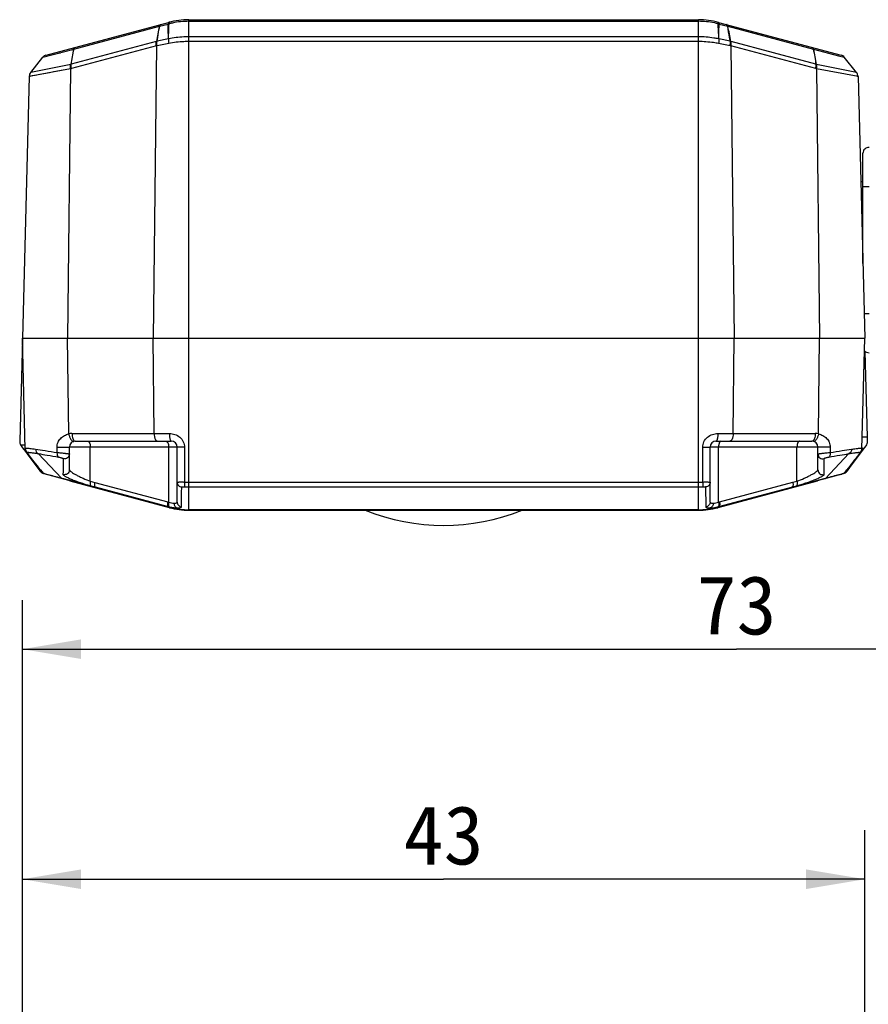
# Model space of a CAD drawing. Header units: millimetres. Extents: x 30 to 265, y 55 to 191.
# Tile 8 of 10: x 124 to 168, y 141 to 191. Entities that reach past the tile are written whole.
import ezdxf
from ezdxf.enums import TextEntityAlignment as Align

# ---------------------------------------------------------------- set-up
doc = ezdxf.new("R2010")
doc.units = ezdxf.units.MM
doc.header["$LTSCALE"] = 16.335
doc.layers.get('0').update_dxf_attribs({"linetype": 'CONTINUOUS'})
doc.layers.add('00_COMPONENTS', color=7, linetype='CONTINUOUS')
doc.layers.add('51__DRAFT_DIMS', color=7, linetype='CONTINUOUS')
doc.styles.get("Standard").update_dxf_attribs({"font": 'simfang.ttf'})
doc.dimstyles.new('DIMSTYLE_1', dxfattribs={"dimtxt": 3, "dimasz": 3, "dimexe": 2.5, "dimexo": 0.5, "dimgap": 0.75, "dimtad": 1, "dimdec": 0, "dimdsep": 46, "dimtxsty": 'Standard', "dimblk": '_FILLED', "dimblk1": '_FILLED', "dimblk2": '_FILLED', "dimcen": 0.09, "dimclrt": 3, "dimazin": 2, "dimtp": 0.3, "dimtm": 0.3, "dimtfac": 1, "dimtdec": 0, "dimtofl": 0, "dimtmove": 0, "dimatfit": 3, "dimldrblk": '_FILLED', "dimfxl": 1, "dimtolj": 1, "dimarcsym": 0})
doc.dimstyles.new('DIMSTYLE_2', dxfattribs={"dimtxt": 3, "dimasz": 3, "dimexe": 2.5, "dimexo": 0.5, "dimgap": 0.75, "dimtad": 1, "dimdsep": 46, "dimtxsty": 'Standard', "dimblk": '_FILLED', "dimblk1": '_FILLED', "dimblk2": '_FILLED', "dimcen": 0.09, "dimclrt": 3, "dimazin": 2, "dimtp": 0.3, "dimtm": 0.3, "dimtfac": 1, "dimtofl": 0, "dimtmove": 0, "dimatfit": 3, "dimldrblk": '_FILLED', "dimfxl": 1, "dimtolj": 1, "dimarcsym": 0})

# ---------------------------------------------------------------- blocks, each defined once
blk = doc.blocks.new('_FILLED')
at = {"color": 0, "linetype": 'ByBlock'}
blk.add_solid([(0, 0), (-1, 0.167), (-1, -0.167)], dxfattribs=at)
blk = doc.blocks.new('*D1')
at = {"layer": '51__DRAFT_DIMS', "color": 4}
for p, q in [((124.427, 134.019), (124.427, 161.561)), ((197.327, 113.589), (197.327, 161.561)), ((124.427, 159.061), (160.877, 159.061)), ((197.327, 159.061), (160.877, 159.061))]:
    blk.add_line(p, q, dxfattribs=at)
at = {"layer": '51__DRAFT_DIMS', "color": 4, "xscale": 3, "yscale": 3, "zscale": 3, "rotation": 180}
blk.add_blockref('_FILLED', (124.427, 159.061), dxfattribs=at)
at = {"layer": '51__DRAFT_DIMS', "color": 4, "xscale": 3, "yscale": 3, "zscale": 3}
blk.add_blockref('_FILLED', (197.327, 159.061), dxfattribs=at)
at = {"layer": '51__DRAFT_DIMS', "color": 3}
blk.add_text('73', height=3, dxfattribs=at).set_placement((160.877, 159.811), align=Align.CENTER)
blk = doc.blocks.new('*D2')
at = {"layer": '51__DRAFT_DIMS', "color": 4}
for p, q in [((124.427, 134.019), (124.427, 149.826)), ((167.427, 134.019), (167.427, 149.826)), ((124.427, 147.326), (145.927, 147.326)), ((167.427, 147.326), (145.927, 147.326))]:
    blk.add_line(p, q, dxfattribs=at)
at = {"layer": '51__DRAFT_DIMS', "color": 4, "xscale": 3, "yscale": 3, "zscale": 3, "rotation": 180}
blk.add_blockref('_FILLED', (124.427, 147.326), dxfattribs=at)
at = {"layer": '51__DRAFT_DIMS', "color": 4, "xscale": 3, "yscale": 3, "zscale": 3}
blk.add_blockref('_FILLED', (167.427, 147.326), dxfattribs=at)
at = {"layer": '51__DRAFT_DIMS', "color": 3}
blk.add_text('43', height=3, dxfattribs=at).set_placement((145.927, 148.076), align=Align.CENTER)

msp = doc.modelspace()

# ---------------------------------------------------------------- linework, layer by layer
at = {"layer": '00_COMPONENTS', "color": 7}
for p, q in [((125.633, 189.358), (131.892, 191.035)), ((132.927, 191.172), (158.927, 191.172)), ((159.962, 191.035), (166.221, 189.358)), ((124.854, 188.486), (125.477, 189.257)), ((167, 188.486), (166.377, 189.257)), ((124.777, 188.275), (124.427, 174.922)), ((167.077, 188.275), (167.427, 174.922)), ((167.327, 178.74), (167.327, 184.358)), ((167.218, 182.922), (167.327, 182.922)), ((124.428, 174.896), (124.291, 169.675)), ((124.575, 169.268), (124.427, 174.922)), ((124.427, 174.922), (167.427, 174.922)), ((167.279, 169.268), (167.427, 174.922)), ((167.558, 169.883), (167.443, 174.248)), ((167.563, 169.675), (167.558, 169.883)), ((124.37, 169.426), (124.439, 169.333)), ((124.439, 169.333), (124.508, 169.241)), ((126.827, 168.208), (126.827, 169.372)), ((127.127, 169.672), (132.027, 169.672)), ((132.327, 166.563), (132.327, 169.372)), ((159.527, 166.563), (159.527, 169.372)), ((159.827, 169.672), (164.727, 169.672)), ((165.027, 168.208), (165.027, 169.372)), ((167.359, 169.26), (167.484, 169.426)), ((124.508, 169.241), (124.516, 169.229)), ((124.516, 169.229), (124.571, 169.156)), ((124.571, 169.156), (124.636, 169.068)), ((124.627, 169.122), (125.427, 168.078)), ((124.636, 169.068), (124.669, 169.024)), ((124.669, 169.024), (125.005, 168.574)), ((167.227, 169.122), (166.427, 168.078)), ((166.658, 168.32), (167.359, 169.26)), ((125.005, 168.574), (125.315, 168.16)), ((166.539, 168.161), (166.658, 168.32)), ((125.524, 168.014), (131.892, 166.308)), ((159.962, 166.308), (166.33, 168.014)), ((126.866, 167.636), (126.871, 167.653)), ((131.937, 166.277), (126.866, 167.636)), ((164.988, 167.636), (159.917, 166.277)), ((164.983, 167.653), (164.988, 167.636)), ((158.927, 166.172), (132.927, 166.172)), ((132.927, 166.147), (158.927, 166.147))]:
    msp.add_line(p, q, dxfattribs=at)
at = {"layer": '00_COMPONENTS', "color": 4}
for p, q in [((131.425, 190.836), (131.868, 190.95)), ((132.927, 166.172), (132.927, 191.172)), ((132.927, 191.088), (158.927, 191.088)), ((158.927, 166.172), (158.927, 191.172)), ((159.986, 190.95), (160.429, 190.836)), ((127.049, 189.663), (131.421, 190.834)), ((160.433, 190.834), (164.805, 189.663)), ((131.255, 190.061), (126.924, 188.9)), ((131.878, 190.191), (131.303, 190.073)), ((131.899, 189.96), (131.303, 189.846)), ((158.927, 190.298), (132.927, 190.298)), ((158.927, 190.054), (132.927, 190.054)), ((160.551, 189.846), (159.955, 189.96)), ((160.552, 190.073), (159.976, 190.191)), ((164.93, 188.9), (160.599, 190.061)), ((125.477, 189.257), (127.045, 189.662)), ((126.269, 189.462), (126.368, 189.487)), ((131.265, 189.837), (126.934, 188.677)), ((126.954, 189.638), (127.045, 189.662)), ((131.265, 189.837), (131.1, 174.922)), ((164.92, 188.677), (160.589, 189.837)), ((160.589, 189.837), (160.754, 174.922)), ((164.809, 189.662), (166.085, 189.332)), ((165.692, 189.434), (165.834, 189.397)), ((126.892, 188.893), (124.854, 188.486)), ((167, 188.486), (164.962, 188.893)), ((166.085, 189.332), (166.377, 189.257)), ((126.889, 188.666), (124.777, 188.275)), ((124.856, 188.486), (124.854, 188.486)), ((125.518, 188.412), (125.329, 188.377)), ((126.116, 188.523), (126.016, 188.504)), ((126.505, 188.595), (126.215, 188.541)), ((126.889, 188.666), (126.737, 174.922)), ((167.077, 188.275), (164.965, 188.666)), ((164.965, 188.666), (165.118, 174.922)), ((124.92, 188.301), (124.88, 188.294)), ((167.327, 182.66), (167.64, 182.66)), ((167.242, 181.974), (167.327, 181.974)), ((167.394, 176.183), (167.64, 176.183)), ((126.791, 170.041), (126.737, 174.922)), ((131.154, 170.061), (131.1, 174.922)), ((160.701, 170.061), (160.754, 174.922)), ((165.064, 170.041), (165.118, 174.922)), ((126.958, 170.061), (131.932, 170.061)), ((159.922, 170.061), (164.896, 170.061)), ((167.558, 169.883), (167.295, 169.876)), ((124.334, 169.484), (124.57, 169.477)), ((126.195, 169.093), (126.196, 169.361)), ((132.327, 169.372), (126.827, 169.372)), ((127.894, 167.63), (127.894, 169.372)), ((131.894, 166.559), (131.894, 169.372)), ((132.706, 169.361), (132.706, 167.588)), ((159.148, 167.588), (159.148, 169.361)), ((165.027, 169.372), (159.527, 169.372)), ((159.96, 166.559), (159.96, 169.372)), ((163.96, 167.631), (163.96, 169.372)), ((165.659, 169.361), (165.659, 169.093)), ((167.359, 169.26), (167.28, 169.319)), ((124.661, 169.091), (124.725, 169.009)), ((124.669, 169.024), (124.689, 169.039)), ((125.231, 169.037), (126.444, 167.769)), ((166.611, 169.035), (165.41, 167.769)), ((167.179, 169.073), (167.117, 168.994)), ((167.194, 169.091), (167.179, 169.073)), ((125.005, 168.574), (125.032, 168.594)), ((166.658, 168.32), (166.628, 168.341)), ((125.348, 168.213), (125.488, 168.034)), ((125.364, 168.106), (125.374, 168.144)), ((126.397, 167.782), (126.309, 167.805)), ((126.444, 167.769), (126.397, 167.782)), ((126.542, 167.743), (126.444, 167.769)), ((165.41, 167.769), (165.323, 167.746)), ((165.507, 167.795), (165.41, 167.769)), ((166.496, 168.201), (166.366, 168.034)), ((128.001, 167.352), (126.542, 167.743)), ((127.894, 167.63), (128.12, 167.57)), ((127.922, 167.395), (128.05, 167.361)), ((127.952, 167.345), (127.957, 167.362)), ((131.883, 166.312), (128.001, 167.352)), ((128.05, 167.361), (128.144, 167.336)), ((128.12, 167.57), (131.847, 166.571)), ((128.144, 167.336), (128.171, 167.306)), ((128.144, 167.336), (131.876, 166.335)), ((132.927, 167.584), (158.927, 167.584)), ((132.927, 167.343), (158.927, 167.343)), ((163.897, 167.364), (159.972, 166.312)), ((159.978, 166.335), (163.746, 167.346)), ((160.007, 166.571), (163.749, 167.574)), ((163.726, 167.34), (163.698, 167.311)), ((163.746, 167.346), (163.812, 167.363)), ((163.749, 167.574), (163.96, 167.631)), ((163.812, 167.363), (163.932, 167.395)), ((165.323, 167.746), (163.897, 167.364)), ((163.897, 167.362), (163.902, 167.345)), ((131.876, 166.335), (131.891, 166.31)), ((132.317, 166.265), (132.332, 166.218)), ((159.536, 166.265), (159.521, 166.218)), ((159.978, 166.335), (159.964, 166.31)), ((132.34, 166.217), (132.332, 166.218)), ((132.61, 166.184), (132.61, 166.16)), ((158.927, 166.173), (132.927, 166.173)), ((133.413, 166.172), (133.413, 166.147)), ((158.441, 166.172), (158.441, 166.147)), ((159.244, 166.184), (159.244, 166.16))]:
    msp.add_line(p, q, dxfattribs=at)
for points in [[(125.816, 188.467), (125.716, 188.449), (125.617, 188.43)], [(124.823, 188.284), (124.804, 188.28), (124.791, 188.278), (124.783, 188.276), (124.778, 188.275), (124.777, 188.275)], [(125.159, 188.346), (125.087, 188.332), (124.92, 188.301)], [(167.077, 188.275), (167.07, 188.277), (167.05, 188.28), (167.018, 188.286)]]:
    msp.add_lwpolyline(points, dxfattribs=at)
for centre, radius, start, end in [((132.559, 188.316), 2.723, 103.6827, 104.6926), ((132.35, 190.98), 0.436, 180.2867, 182.385), ((132.924, 186.986), 4.102, 101.8277, 104.2351), ((132.926, 186.97), 4.118, 89.992, 101.823), ((158.927, 186.966), 4.122, 78.3449, 90.0018), ((158.931, 186.986), 4.102, 75.7645, 78.3346), ((159.504, 190.98), 0.436, 357.6166, 359.7152), ((159.295, 188.316), 2.723, 75.3075, 76.317), ((225.408, 171.562), 95.942, 168.41209, 168.88142), ((66.426, 171.558), 95.963, 11.11861, 11.58784), ((130.411, 193.211), 3.261, 285.0001, 285.2106), ((131.46, 189.34), 0.749, 102.1076, 104.9568), ((160.394, 189.34), 0.749, 75.0432, 77.8923), ((161.443, 193.211), 3.261, 254.7893, 254.9999), ((233.329, 168.038), 108.461, 168.50005, 168.91425), ((47.111, 202.339), 80.937, 350.4427, 350.98962), ((130.349, 193.586), 3.859, 283.722, 283.9161), ((131.396, 189.363), 0.491, 100.8282, 103.9125), ((160.458, 189.363), 0.491, 76.0875, 79.1717), ((161.505, 193.586), 3.859, 256.0839, 256.278), ((244.74, 202.338), 80.934, 189.01036, 189.55731), ((58.532, 168.04), 108.454, 11.08576, 11.49999), ((126.803, 189.358), 0.473, 280.7602, 284.8241), ((165.051, 189.358), 0.473, 255.1759, 259.2399), ((126.739, 189.407), 0.756, 281.4524, 285.01), ((165.115, 189.407), 0.756, 254.99, 258.5476), ((126.958, 169.358), 0.703, 90.0252, 103.8166), ((164.896, 169.358), 0.703, 76.1834, 89.9748), ((124.823, 169.297), 0.249, 181.5175, 234.4277), ((124.825, 169.28), 0.25, 181.529, 192.0538), ((167.031, 169.297), 0.249, 305.5886, 358.4825), ((167.029, 169.28), 0.25, 347.956, 358.4711), ((124.824, 169.28), 0.249, 192.0552, 229.008), ((-202.821, -88.071), 416.385, 37.98804, 38.12715), ((540.059, -123.621), 474.035, 141.88184, 142.0036), ((167.03, 169.279), 0.249, 311.0198, 347.955), ((125.622, 168.309), 0.306, 241.8057, 244.0061), ((125.623, 168.371), 0.363, 248.1067, 248.7763), ((163.891, 176.199), 8.535, 285.4994, 286.0333), ((166.231, 168.37), 0.362, 291.2672, 291.8868), ((132.929, 173.905), 6.321, 267.975, 269.9825), ((132.929, 173.186), 5.843, 267.8328, 269.9825), ((158.925, 173.908), 6.324, 270.0167, 272.0233), ((158.925, 173.189), 5.846, 270.0167, 272.1655), ((132.662, 169.643), 3.178, 255.1509, 256.0225), ((132.774, 169.696), 3.478, 255.0328, 255.8882), ((132.958, 170.325), 4.155, 255.0011, 255.1154), ((132.919, 170.154), 3.979, 255.0277, 255.1671), ((132.93, 170.195), 4.022, 255.1662, 257.2947), ((132.458, 168.435), 2.178, 255.8774, 258.8074), ((132.934, 170.216), 4.043, 257.3047, 259.72), ((159.507, 167.537), 1.273, 271.3215, 273.2101), ((159.496, 167.726), 1.462, 273.1945, 275.6486), ((158.925, 170.194), 4.021, 280.2315, 282.7802), ((159.408, 168.385), 2.127, 280.9655, 284.1581), ((158.926, 170.189), 4.016, 282.7834, 283.9716), ((158.924, 170.198), 4.024, 283.9692, 284.9704), ((159.079, 169.698), 3.481, 284.112, 284.9674), ((159.192, 169.645), 3.18, 283.9778, 284.8495), ((158.897, 170.324), 4.154, 284.8847, 284.9989), ((132.929, 170.193), 4.02, 259.7192, 260.72), ((132.926, 170.172), 3.998, 260.7203, 261.4551), ((132.93, 170.199), 4.026, 261.5734, 263.4054), ((132.928, 170.187), 4.013, 263.4103, 269.9852), ((158.926, 170.183), 4.01, 270.0121, 276.6006), ((158.924, 170.197), 4.024, 276.6027, 277.5333), ((158.923, 170.207), 4.034, 277.5336, 278.5168), ((158.926, 170.184), 4.01, 278.5218, 280.24)]:
    msp.add_arc(centre, radius, start, end, dxfattribs=at)
at = {"layer": '00_COMPONENTS', "color": 7}
for centre, radius, start, end in [((132.927, 187.172), 4, 90, 105), ((158.927, 187.172), 4, 75, 90), ((125.71, 189.068), 0.3, 105, 141.0804), ((166.144, 189.068), 0.3, 38.9196, 75), ((125.127, 188.266), 0.35, 141.0804, 178.5), ((166.727, 188.266), 0.35, 1.5, 38.9196), ((167.627, 184.358), 0.3, 87.5, 180), ((167.627, 174.485), 0.3, 223.5897, 272.5), ((124.691, 169.665), 0.4, 206.8953, 216.6522), ((124.825, 169.274), 0.25, 181.5, 217.4998), ((127.127, 169.372), 0.3, 90, 180), ((132.027, 169.372), 0.3, 0, 90), ((159.827, 169.372), 0.3, 90, 180), ((164.727, 169.372), 0.3, 0, 90), ((167.029, 169.274), 0.25, 322.5, 358.5), ((167.164, 169.665), 0.399, 323.2819, 1.4702), ((125.635, 168.399), 0.399, 216.839, 218.582), ((125.635, 168.4), 0.4, 218.5877, 227.2453), ((125.57, 168.188), 0.18, 217.5, 255), ((166.284, 168.188), 0.18, 285, 322.5), ((166.218, 168.401), 0.401, 292.3865, 293.5451), ((166.219, 168.399), 0.399, 293.5454, 323.2245), ((132.927, 170.172), 4, 255, 270), ((132.927, 169.972), 3.825, 255, 270), ((158.927, 170.172), 4, 270, 285), ((158.927, 169.972), 3.825, 270, 285), ((145.928, 176.178), 10.8, 248.2615, 291.7385)]:
    msp.add_arc(centre, radius, start, end, dxfattribs=at)
for centre, major_axis, start_param, end_param in [((124.691, 169.664), (0.4, -0.01), -3.141593, -2.64616), ((125.635, 168.4), (0.103, 0.386), 2.657298, 3.033297)]:
    msp.add_ellipse(centre, major_axis=major_axis, ratio=0.999996, start_param=start_param, end_param=end_param, dxfattribs=at)
at = {"layer": '00_COMPONENTS', "color": 4}
for points, knots in [([(131.421, 190.834), (131.424, 190.846), (131.431, 190.871), (131.447, 190.906), (131.469, 190.922), (131.48, 190.925)], [0, 0, 0, 0, 0.322382, 0.703495, 1, 1, 1, 1]), ([(131.869, 190.981), (131.868, 190.978), (131.868, 190.968), (131.868, 190.958), (131.868, 190.95)], [0, 0, 0, 0, 0.232719, 1, 1, 1, 1]), ([(131.878, 190.191), (131.878, 190.254), (131.876, 190.507), (131.872, 190.761), (131.868, 190.95)], [0, 0, 0, 0, 0.250479, 1, 1, 1, 1]), ([(131.892, 191.035), (131.884, 191.033), (131.875, 191.02), (131.871, 191.001), (131.869, 190.988), (131.869, 190.981)], [0, 0, 0, 0, 0.369543, 0.647779, 1, 1, 1, 1]), ([(131.882, 190.192), (131.885, 190.256), (131.894, 190.513), (131.905, 190.769), (131.915, 190.962)], [0, 0, 0, 0, 0.249669, 1, 1, 1, 1]), ([(131.933, 191.046), (131.925, 191.044), (131.918, 191.026), (131.915, 191.004), (131.914, 190.987), (131.914, 190.978)], [0, 0, 0, 0, 0.332633, 0.62271, 1, 1, 1, 1]), ([(159.921, 191.046), (159.929, 191.044), (159.936, 191.026), (159.939, 191.004), (159.94, 190.987), (159.94, 190.978)], [0, 0, 0, 0, 0.332649, 0.622721, 1, 1, 1, 1]), ([(159.972, 190.192), (159.969, 190.256), (159.96, 190.513), (159.949, 190.769), (159.939, 190.962)], [0, 0, 0, 0, 0.249669, 1, 1, 1, 1]), ([(159.962, 191.035), (159.97, 191.033), (159.978, 191.02), (159.983, 191.001), (159.985, 190.988), (159.985, 190.981)], [0, 0, 0, 0, 0.365539, 0.645133, 1, 1, 1, 1]), ([(159.976, 190.191), (159.976, 190.254), (159.978, 190.507), (159.982, 190.761), (159.986, 190.95)], [0, 0, 0, 0, 0.25048, 1, 1, 1, 1]), ([(159.985, 190.981), (159.985, 190.978), (159.986, 190.968), (159.986, 190.958), (159.986, 190.95)], [0, 0, 0, 0, 0.232708, 1, 1, 1, 1]), ([(160.433, 190.834), (160.43, 190.846), (160.423, 190.871), (160.407, 190.906), (160.385, 190.922), (160.374, 190.925)], [0, 0, 0, 0, 0.322315, 0.703359, 1, 1, 1, 1]), ([(131.303, 190.073), (131.313, 190.136), (131.355, 190.39), (131.396, 190.645), (131.425, 190.836)], [0, 0, 0, 0, 0.250494, 1, 1, 1, 1]), ([(160.552, 190.073), (160.541, 190.136), (160.499, 190.39), (160.458, 190.645), (160.429, 190.836)], [0, 0, 0, 0, 0.250494, 1, 1, 1, 1]), ([(131.265, 189.837), (131.256, 189.877), (131.246, 189.951), (131.249, 190.027), (131.255, 190.061)], [0, 0, 0, 0, 0.539634, 1, 1, 1, 1]), ([(131.277, 189.84), (131.269, 189.88), (131.258, 189.954), (131.26, 190.03), (131.266, 190.064)], [0, 0, 0, 0, 0.539947, 1, 1, 1, 1]), ([(131.303, 189.846), (131.297, 189.886), (131.29, 189.962), (131.295, 190.038), (131.303, 190.073)], [0, 0, 0, 0, 0.537978, 1, 1, 1, 1]), ([(131.882, 190.192), (131.878, 190.156), (131.88, 190.078), (131.892, 190.001), (131.899, 189.96)], [0, 0, 0, 0, 0.458541, 1, 1, 1, 1]), ([(132.927, 190.298), (132.839, 190.298), (132.488, 190.289), (132.139, 190.245), (131.882, 190.192)], [0, 0, 0, 0, 0.252696, 1, 1, 1, 1]), ([(132.927, 190.054), (132.84, 190.054), (132.496, 190.046), (132.152, 190.007), (131.899, 189.96)], [0, 0, 0, 0, 0.252747, 1, 1, 1, 1]), ([(159.972, 190.192), (159.887, 190.209), (159.542, 190.271), (159.191, 190.298), (158.927, 190.298)], [0, 0, 0, 0, 0.246649, 1, 1, 1, 1]), ([(159.955, 189.96), (159.871, 189.975), (159.531, 190.031), (159.186, 190.054), (158.927, 190.054)], [0, 0, 0, 0, 0.246509, 1, 1, 1, 1]), ([(159.976, 190.191), (159.976, 190.174), (159.975, 190.139), (159.971, 190.062), (159.963, 190.001), (159.955, 189.96)], [0, 0, 0, 0, 0.21308, 0.456697, 1, 1, 1, 1]), ([(160.551, 189.846), (160.557, 189.886), (160.564, 189.962), (160.559, 190.038), (160.552, 190.073)], [0, 0, 0, 0, 0.537979, 1, 1, 1, 1]), ([(160.577, 189.84), (160.585, 189.88), (160.596, 189.954), (160.594, 190.03), (160.588, 190.064)], [0, 0, 0, 0, 0.539947, 1, 1, 1, 1]), ([(160.589, 189.837), (160.598, 189.877), (160.608, 189.951), (160.605, 190.027), (160.599, 190.061)], [0, 0, 0, 0, 0.539634, 1, 1, 1, 1]), ([(127.049, 189.663), (127.052, 189.684), (127.06, 189.72), (127.089, 189.748), (127.104, 189.752)], [0, 0, 0, 0, 0.582733, 1, 1, 1, 1]), ([(164.805, 189.663), (164.803, 189.684), (164.794, 189.721), (164.765, 189.748), (164.75, 189.752)], [0, 0, 0, 0, 0.581177, 1, 1, 1, 1]), ([(126.889, 188.666), (126.883, 188.706), (126.877, 188.782), (126.883, 188.859), (126.892, 188.893)], [0, 0, 0, 0, 0.537065, 1, 1, 1, 1]), ([(126.934, 188.677), (126.926, 188.716), (126.916, 188.791), (126.918, 188.867), (126.924, 188.9)], [0, 0, 0, 0, 0.539634, 1, 1, 1, 1]), ([(164.92, 188.677), (164.928, 188.716), (164.938, 188.791), (164.936, 188.867), (164.93, 188.9)], [0, 0, 0, 0, 0.539634, 1, 1, 1, 1]), ([(164.965, 188.666), (164.971, 188.706), (164.977, 188.782), (164.971, 188.859), (164.962, 188.893)], [0, 0, 0, 0, 0.537148, 1, 1, 1, 1]), ([(126.196, 169.361), (126.196, 169.447), (126.231, 169.615), (126.371, 169.822), (126.564, 169.968), (126.714, 170.024), (126.791, 170.041)], [0, 0, 0, 0, 0.264148, 0.514955, 0.757463, 1, 1, 1, 1]), ([(126.791, 170.041), (126.802, 169.988), (126.825, 169.911), (126.868, 169.818), (126.903, 169.759), (126.94, 169.713), (126.979, 169.679), (127.017, 169.661), (127.044, 169.66), (127.055, 169.663)], [0, 0, 0, 0, 0.3289, 0.482549, 0.621959, 0.743502, 0.845446, 0.928889, 1, 1, 1, 1]), ([(126.958, 170.061), (126.959, 170.015), (126.966, 169.928), (126.991, 169.825), (127.021, 169.757), (127.051, 169.709), (127.083, 169.682), (127.105, 169.675)], [0, 0, 0, 0, 0.320762, 0.607267, 0.729637, 0.835661, 1, 1, 1, 1]), ([(131.154, 170.061), (131.154, 170.011), (131.16, 169.938), (131.182, 169.845), (131.213, 169.755), (131.268, 169.672), (131.323, 169.672)], [0, 0, 0, 0, 0.337551, 0.492691, 0.632892, 1, 1, 1, 1]), ([(131.932, 170.061), (132.027, 170.061), (132.219, 170.029), (132.475, 169.885), (132.629, 169.69), (132.695, 169.507), (132.706, 169.41), (132.706, 169.361)], [0, 0, 0, 0, 0.246718, 0.496568, 0.747527, 0.873817, 1, 1, 1, 1]), ([(131.932, 170.061), (131.933, 170.011), (131.936, 169.938), (131.948, 169.846), (131.959, 169.788), (131.973, 169.739), (131.99, 169.7), (132.012, 169.672), (132.027, 169.672)], [0, 0, 0, 0, 0.362508, 0.526691, 0.671718, 0.793166, 0.888154, 1, 1, 1, 1]), ([(159.148, 169.361), (159.148, 169.41), (159.159, 169.507), (159.225, 169.69), (159.379, 169.885), (159.635, 170.029), (159.827, 170.061), (159.922, 170.061)], [0, 0, 0, 0, 0.126161, 0.252407, 0.50335, 0.753246, 1, 1, 1, 1]), ([(159.922, 170.061), (159.922, 170.011), (159.918, 169.938), (159.906, 169.846), (159.895, 169.788), (159.881, 169.739), (159.864, 169.7), (159.842, 169.672), (159.827, 169.672)], [0, 0, 0, 0, 0.362508, 0.526691, 0.671718, 0.793167, 0.888155, 1, 1, 1, 1]), ([(160.701, 170.061), (160.7, 170.011), (160.694, 169.938), (160.672, 169.845), (160.642, 169.755), (160.586, 169.672), (160.532, 169.672)], [0, 0, 0, 0, 0.337551, 0.492691, 0.632892, 1, 1, 1, 1]), ([(164.896, 170.061), (164.896, 170.015), (164.888, 169.928), (164.863, 169.825), (164.833, 169.757), (164.803, 169.709), (164.771, 169.682), (164.749, 169.675)], [0, 0, 0, 0, 0.320762, 0.607267, 0.729637, 0.835661, 1, 1, 1, 1]), ([(165.064, 170.041), (165.052, 169.988), (165.029, 169.911), (164.986, 169.818), (164.951, 169.759), (164.914, 169.713), (164.875, 169.679), (164.837, 169.661), (164.81, 169.66), (164.799, 169.663)], [0, 0, 0, 0, 0.328899, 0.482549, 0.62196, 0.743503, 0.845448, 0.928891, 1, 1, 1, 1]), ([(165.064, 170.041), (165.14, 170.024), (165.29, 169.968), (165.483, 169.822), (165.623, 169.615), (165.658, 169.447), (165.659, 169.361)], [0, 0, 0, 0, 0.242576, 0.485118, 0.73587, 1, 1, 1, 1]), ([(124.574, 169.29), (124.574, 169.292), (124.575, 169.296), (124.581, 169.307), (124.605, 169.313), (124.626, 169.314), (124.639, 169.314)], [0, 0, 0, 0, 0.080046, 0.156947, 0.468561, 1, 1, 1, 1]), ([(124.639, 169.314), (124.664, 169.315), (124.723, 169.311), (124.825, 169.301), (124.953, 169.285), (125.047, 169.272), (125.099, 169.264)], [0, 0, 0, 0, 0.161345, 0.383006, 0.663344, 1, 1, 1, 1]), ([(125.099, 169.264), (125.098, 169.217), (125.115, 169.144), (125.173, 169.071), (125.211, 169.046), (125.231, 169.037)], [0, 0, 0, 0, 0.517569, 0.763824, 1, 1, 1, 1]), ([(125.099, 169.264), (125.26, 169.241), (125.626, 169.185), (125.991, 169.126), (126.195, 169.093)], [0, 0, 0, 0, 0.442175, 1, 1, 1, 1]), ([(126.196, 169.361), (126.228, 169.36), (126.296, 169.359), (126.4, 169.359), (126.506, 169.359), (126.592, 169.36), (126.656, 169.361), (126.698, 169.362), (126.735, 169.363), (126.767, 169.365), (126.792, 169.366), (126.808, 169.368), (126.818, 169.369), (126.823, 169.37), (126.825, 169.37), (126.827, 169.371), (126.827, 169.372)], [0, 0, 0, 0, 0.152888, 0.321805, 0.49383, 0.656453, 0.73036, 0.797495, 0.856584, 0.906512, 0.946419, 0.975503, 0.985831, 0.993316, 0.997968, 1, 1, 1, 1]), ([(127.767, 169.672), (127.782, 169.672), (127.805, 169.661), (127.829, 169.635), (127.839, 169.619), (127.844, 169.61)], [0, 0, 0, 0, 0.425603, 0.690844, 1, 1, 1, 1]), ([(127.844, 169.61), (127.862, 169.577), (127.887, 169.498), (127.894, 169.416), (127.894, 169.372)], [0, 0, 0, 0, 0.455224, 1, 1, 1, 1]), ([(131.767, 169.672), (131.809, 169.672), (131.851, 169.606), (131.874, 169.537), (131.89, 169.466), (131.894, 169.41), (131.894, 169.372)], [0, 0, 0, 0, 0.367026, 0.50764, 0.663166, 1, 1, 1, 1]), ([(132.706, 169.361), (132.681, 169.361), (132.632, 169.361), (132.561, 169.362), (132.497, 169.363), (132.44, 169.364), (132.399, 169.365), (132.372, 169.367), (132.357, 169.368), (132.344, 169.368), (132.335, 169.369), (132.331, 169.37), (132.327, 169.371), (132.327, 169.372)], [0, 0, 0, 0, 0.197191, 0.386067, 0.558777, 0.709321, 0.832427, 0.88235, 0.923859, 0.956519, 0.980124, 0.994562, 1, 1, 1, 1]), ([(159.148, 169.361), (159.173, 169.361), (159.222, 169.361), (159.293, 169.362), (159.357, 169.363), (159.414, 169.364), (159.455, 169.365), (159.482, 169.367), (159.498, 169.368), (159.51, 169.368), (159.519, 169.369), (159.524, 169.37), (159.527, 169.371), (159.527, 169.372)], [0, 0, 0, 0, 0.197192, 0.386068, 0.558778, 0.709322, 0.832428, 0.882351, 0.92386, 0.956519, 0.980125, 0.994562, 1, 1, 1, 1]), ([(160.087, 169.672), (160.045, 169.672), (160.003, 169.606), (159.98, 169.537), (159.964, 169.466), (159.96, 169.41), (159.96, 169.372)], [0, 0, 0, 0, 0.367026, 0.50764, 0.663166, 1, 1, 1, 1]), ([(164.01, 169.61), (163.992, 169.577), (163.967, 169.498), (163.96, 169.416), (163.96, 169.372)], [0, 0, 0, 0, 0.455224, 1, 1, 1, 1]), ([(164.087, 169.672), (164.072, 169.672), (164.049, 169.661), (164.025, 169.635), (164.015, 169.619), (164.01, 169.61)], [0, 0, 0, 0, 0.425603, 0.690844, 1, 1, 1, 1]), ([(165.659, 169.361), (165.626, 169.36), (165.559, 169.359), (165.454, 169.359), (165.348, 169.359), (165.262, 169.36), (165.198, 169.361), (165.156, 169.362), (165.119, 169.363), (165.088, 169.365), (165.063, 169.366), (165.046, 169.368), (165.036, 169.369), (165.031, 169.37), (165.029, 169.37), (165.027, 169.371), (165.027, 169.372)], [0, 0, 0, 0, 0.152888, 0.321806, 0.493831, 0.656454, 0.730361, 0.797496, 0.856585, 0.906513, 0.946421, 0.975505, 0.985832, 0.993317, 0.997969, 1, 1, 1, 1]), ([(166.743, 169.262), (166.784, 169.268), (166.861, 169.279), (166.97, 169.293), (167.062, 169.304), (167.138, 169.312), (167.191, 169.315), (167.225, 169.314), (167.245, 169.313), (167.26, 169.31), (167.271, 169.306), (167.278, 169.299), (167.28, 169.293), (167.28, 169.29)], [0, 0, 0, 0, 0.226767, 0.42531, 0.594571, 0.733741, 0.842197, 0.884847, 0.919856, 0.947484, 0.968437, 0.984574, 1, 1, 1, 1]), ([(124.627, 169.122), (124.629, 169.119), (124.639, 169.107), (124.651, 169.097), (124.661, 169.091)], [0, 0, 0, 0, 0.283195, 1, 1, 1, 1]), ([(124.661, 169.091), (124.664, 169.09), (124.671, 169.089), (124.676, 169.093), (124.679, 169.094)], [0, 0, 0, 0, 0.56884, 1, 1, 1, 1]), ([(124.679, 169.094), (124.684, 169.099), (124.703, 169.102), (124.736, 169.103), (124.785, 169.1), (124.847, 169.093), (124.923, 169.083), (125.053, 169.065), (125.157, 169.049), (125.231, 169.037)], [0, 0, 0, 0, 0.036597, 0.09755, 0.184113, 0.296413, 0.434373, 0.597892, 1, 1, 1, 1]), ([(125.231, 169.037), (125.386, 169.012), (125.734, 168.954), (126.082, 168.894), (126.275, 168.861)], [0, 0, 0, 0, 0.444481, 1, 1, 1, 1]), ([(126.195, 169.093), (126.192, 169.068), (126.192, 169.018), (126.207, 168.934), (126.243, 168.877), (126.275, 168.861)], [0, 0, 0, 0, 0.302443, 0.57777, 1, 1, 1, 1]), ([(126.195, 169.093), (126.227, 169.091), (126.296, 169.085), (126.4, 169.075), (126.506, 169.064), (126.592, 169.055), (126.656, 169.047), (126.698, 169.042), (126.735, 169.037), (126.767, 169.032), (126.792, 169.028), (126.808, 169.025), (126.818, 169.023), (126.823, 169.021), (126.825, 169.02), (126.827, 169.019), (126.827, 169.019)], [0, 0, 0, 0, 0.153146, 0.321943, 0.493718, 0.655841, 0.729547, 0.796525, 0.855551, 0.905542, 0.945575, 0.974908, 0.985389, 0.993026, 0.997825, 1, 1, 1, 1]), ([(126.275, 168.861), (126.301, 168.856), (126.341, 168.847), (126.393, 168.833), (126.431, 168.821), (126.463, 168.809), (126.489, 168.798), (126.505, 168.79), (126.512, 168.784), (126.514, 168.781), (126.514, 168.779)], [0, 0, 0, 0, 0.313044, 0.479445, 0.637201, 0.776142, 0.887147, 0.962615, 0.985698, 1, 1, 1, 1]), ([(126.514, 168.779), (126.512, 168.708), (126.506, 168.439), (126.501, 168.17), (126.5, 167.972)], [0, 0, 0, 0, 0.263402, 1, 1, 1, 1]), ([(126.827, 169.019), (126.827, 168.981), (126.809, 168.905), (126.735, 168.816), (126.629, 168.768), (126.55, 168.77), (126.514, 168.779)], [0, 0, 0, 0, 0.248689, 0.498263, 0.748914, 1, 1, 1, 1]), ([(165.027, 169.019), (165.027, 169.019), (165.029, 169.02), (165.031, 169.021), (165.036, 169.023), (165.046, 169.025), (165.063, 169.028), (165.088, 169.032), (165.119, 169.037), (165.156, 169.042), (165.199, 169.047), (165.262, 169.055), (165.349, 169.064), (165.455, 169.075), (165.559, 169.085), (165.627, 169.091), (165.659, 169.093)], [0, 0, 0, 0, 0.002172, 0.007004, 0.014685, 0.025219, 0.054701, 0.094899, 0.145074, 0.204268, 0.271386, 0.345191, 0.507355, 0.678927, 0.847317, 1, 1, 1, 1]), ([(165.027, 169.019), (165.027, 168.981), (165.045, 168.905), (165.119, 168.816), (165.225, 168.768), (165.304, 168.77), (165.34, 168.779)], [0, 0, 0, 0, 0.248691, 0.498265, 0.748916, 1, 1, 1, 1]), ([(165.34, 168.779), (165.34, 168.781), (165.342, 168.784), (165.349, 168.79), (165.365, 168.798), (165.391, 168.809), (165.423, 168.821), (165.461, 168.833), (165.513, 168.847), (165.553, 168.856), (165.579, 168.861)], [0, 0, 0, 0, 0.014344, 0.037526, 0.113302, 0.224631, 0.36379, 0.521585, 0.687799, 1, 1, 1, 1]), ([(165.354, 167.972), (165.354, 168.037), (165.351, 168.306), (165.345, 168.575), (165.34, 168.779)], [0, 0, 0, 0, 0.239714, 1, 1, 1, 1]), ([(165.659, 169.093), (165.662, 169.068), (165.662, 169.018), (165.647, 168.934), (165.611, 168.877), (165.579, 168.861)], [0, 0, 0, 0, 0.302449, 0.57778, 1, 1, 1, 1]), ([(165.579, 168.861), (165.77, 168.894), (166.114, 168.953), (166.458, 169.011), (166.611, 169.035)], [0, 0, 0, 0, 0.554304, 1, 1, 1, 1]), ([(165.659, 169.093), (165.86, 169.126), (166.221, 169.184), (166.583, 169.239), (166.743, 169.262)], [0, 0, 0, 0, 0.556545, 1, 1, 1, 1]), ([(166.743, 169.262), (166.744, 169.215), (166.727, 169.142), (166.669, 169.069), (166.631, 169.044), (166.611, 169.035)], [0, 0, 0, 0, 0.518105, 0.764222, 1, 1, 1, 1]), ([(166.611, 169.035), (166.687, 169.047), (166.793, 169.064), (166.926, 169.083), (167.004, 169.093), (167.067, 169.099), (167.117, 169.103), (167.151, 169.103), (167.17, 169.099), (167.176, 169.094)], [0, 0, 0, 0, 0.402334, 0.565943, 0.703965, 0.816265, 0.902793, 0.963623, 1, 1, 1, 1]), ([(167.176, 169.094), (167.178, 169.093), (167.183, 169.089), (167.19, 169.09), (167.194, 169.091)], [0, 0, 0, 0, 0.430821, 1, 1, 1, 1]), ([(167.194, 169.091), (167.196, 169.093), (167.209, 169.101), (167.22, 169.113), (167.227, 169.122)], [0, 0, 0, 0, 0.22285, 1, 1, 1, 1]), ([(125.461, 168.049), (125.457, 168.052), (125.445, 168.06), (125.434, 168.07), (125.427, 168.078)], [0, 0, 0, 0, 0.315534, 1, 1, 1, 1]), ([(125.477, 168.04), (125.476, 168.041), (125.47, 168.044), (125.465, 168.047), (125.461, 168.049)], [0, 0, 0, 0, 0.271506, 1, 1, 1, 1]), ([(125.681, 167.976), (125.645, 167.986), (125.582, 168.004), (125.518, 168.023), (125.492, 168.033)], [0, 0, 0, 0, 0.568393, 1, 1, 1, 1]), ([(126.309, 167.805), (126.192, 167.837), (125.982, 167.893), (125.773, 167.95), (125.681, 167.976)], [0, 0, 0, 0, 0.560706, 1, 1, 1, 1]), ([(126.827, 168.208), (126.827, 168.169), (126.808, 168.091), (126.729, 168), (126.618, 167.954), (126.537, 167.96), (126.5, 167.972)], [0, 0, 0, 0, 0.248967, 0.498656, 0.749191, 1, 1, 1, 1]), ([(126.5, 167.972), (126.5, 167.965), (126.51, 167.948), (126.536, 167.926), (126.577, 167.898), (126.658, 167.851), (126.79, 167.787), (126.978, 167.707), (127.198, 167.624), (127.436, 167.54), (127.679, 167.463), (127.842, 167.416), (127.922, 167.395)], [0, 0, 0, 0, 0.013353, 0.035568, 0.067459, 0.108662, 0.216126, 0.351044, 0.505524, 0.671201, 0.8392, 1, 1, 1, 1]), ([(126.827, 168.208), (126.827, 168.201), (126.835, 168.185), (126.855, 168.161), (126.886, 168.132), (126.947, 168.086), (127.047, 168.022), (127.188, 167.942), (127.352, 167.859), (127.587, 167.749), (127.77, 167.674), (127.894, 167.63)], [0, 0, 0, 0, 0.016707, 0.042091, 0.076735, 0.120168, 0.230158, 0.364884, 0.516892, 0.678748, 1, 1, 1, 1]), ([(163.932, 167.395), (164.012, 167.416), (164.175, 167.463), (164.419, 167.541), (164.657, 167.624), (164.876, 167.708), (165.065, 167.788), (165.197, 167.851), (165.277, 167.898), (165.318, 167.926), (165.344, 167.948), (165.354, 167.965), (165.354, 167.972)], [0, 0, 0, 0, 0.160921, 0.32924, 0.495092, 0.649579, 0.78431, 0.891535, 0.932644, 0.964463, 0.986652, 1, 1, 1, 1]), ([(163.96, 167.631), (164.084, 167.674), (164.267, 167.75), (164.503, 167.859), (164.667, 167.943), (164.808, 168.022), (164.907, 168.086), (164.968, 168.132), (164.999, 168.161), (165.019, 168.185), (165.027, 168.201), (165.027, 168.208)], [0, 0, 0, 0, 0.321663, 0.483679, 0.635699, 0.770262, 0.880031, 0.92337, 0.957941, 0.983296, 1, 1, 1, 1]), ([(165.027, 168.208), (165.027, 168.169), (165.046, 168.091), (165.125, 168), (165.236, 167.954), (165.317, 167.96), (165.354, 167.972)], [0, 0, 0, 0, 0.248967, 0.498655, 0.74919, 1, 1, 1, 1]), ([(166.172, 167.975), (166.075, 167.948), (165.853, 167.888), (165.631, 167.829), (165.507, 167.795)], [0, 0, 0, 0, 0.43809, 1, 1, 1, 1]), ([(166.363, 168.033), (166.346, 168.026), (166.308, 168.014), (166.269, 168.003), (166.248, 167.997)], [0, 0, 0, 0, 0.451927, 1, 1, 1, 1]), ([(166.427, 168.078), (166.421, 168.071), (166.402, 168.054), (166.38, 168.041), (166.366, 168.034)], [0, 0, 0, 0, 0.378089, 1, 1, 1, 1]), ([(127.894, 167.63), (127.888, 167.605), (127.881, 167.555), (127.881, 167.486), (127.892, 167.431), (127.911, 167.402), (127.922, 167.395)], [0, 0, 0, 0, 0.323267, 0.609013, 0.835571, 1, 1, 1, 1]), ([(128.12, 167.57), (128.115, 167.544), (128.107, 167.495), (128.107, 167.426), (128.118, 167.371), (128.137, 167.342), (128.148, 167.335)], [0, 0, 0, 0, 0.323034, 0.608668, 0.83533, 1, 1, 1, 1]), ([(132.327, 167.581), (132.327, 167.581), (132.33, 167.583), (132.335, 167.584), (132.344, 167.585), (132.357, 167.586), (132.372, 167.587), (132.399, 167.588), (132.44, 167.589), (132.497, 167.589), (132.561, 167.589), (132.632, 167.589), (132.681, 167.588), (132.706, 167.588)], [0, 0, 0, 0, 0.006047, 0.020619, 0.04428, 0.076934, 0.118342, 0.168149, 0.291151, 0.441582, 0.614077, 0.802462, 1, 1, 1, 1]), ([(132.327, 167.581), (132.327, 167.55), (132.339, 167.488), (132.39, 167.408), (132.466, 167.353), (132.527, 167.336), (132.558, 167.334)], [0, 0, 0, 0, 0.248814, 0.4983, 0.748767, 1, 1, 1, 1]), ([(132.547, 166.317), (132.548, 166.402), (132.553, 166.741), (132.556, 167.08), (132.558, 167.334)], [0, 0, 0, 0, 0.249081, 1, 1, 1, 1]), ([(132.558, 167.334), (132.558, 167.336), (132.562, 167.34), (132.577, 167.344), (132.608, 167.347), (132.654, 167.349), (132.689, 167.348), (132.708, 167.347)], [0, 0, 0, 0, 0.032803, 0.094097, 0.311051, 0.62796, 1, 1, 1, 1]), ([(132.706, 167.588), (132.705, 167.559), (132.703, 167.506), (132.703, 167.443), (132.703, 167.401), (132.704, 167.377), (132.706, 167.36), (132.707, 167.35), (132.708, 167.347)], [0, 0, 0, 0, 0.352678, 0.660217, 0.784667, 0.884519, 0.956979, 1, 1, 1, 1]), ([(159.148, 167.588), (159.149, 167.559), (159.151, 167.506), (159.151, 167.443), (159.151, 167.401), (159.15, 167.377), (159.148, 167.36), (159.147, 167.35), (159.146, 167.347)], [0, 0, 0, 0, 0.352678, 0.660217, 0.784666, 0.884519, 0.956979, 1, 1, 1, 1]), ([(159.146, 167.347), (159.165, 167.348), (159.2, 167.349), (159.246, 167.347), (159.277, 167.344), (159.292, 167.34), (159.296, 167.336), (159.296, 167.334)], [0, 0, 0, 0, 0.372129, 0.689047, 0.905943, 0.96721, 1, 1, 1, 1]), ([(159.148, 167.588), (159.173, 167.588), (159.222, 167.589), (159.293, 167.589), (159.358, 167.589), (159.414, 167.589), (159.455, 167.588), (159.482, 167.587), (159.498, 167.586), (159.51, 167.585), (159.519, 167.584), (159.524, 167.583), (159.527, 167.581), (159.527, 167.581)], [0, 0, 0, 0, 0.197596, 0.386021, 0.558529, 0.708951, 0.831922, 0.881712, 0.923101, 0.955742, 0.979389, 0.993954, 1, 1, 1, 1]), ([(159.527, 167.581), (159.527, 167.55), (159.515, 167.488), (159.465, 167.408), (159.388, 167.353), (159.327, 167.336), (159.296, 167.334)], [0, 0, 0, 0, 0.248814, 0.4983, 0.748767, 1, 1, 1, 1]), ([(159.296, 167.334), (159.296, 167.249), (159.299, 166.91), (159.303, 166.571), (159.307, 166.317)], [0, 0, 0, 0, 0.250761, 1, 1, 1, 1]), ([(163.749, 167.574), (163.755, 167.548), (163.762, 167.499), (163.762, 167.43), (163.751, 167.375), (163.732, 167.346), (163.721, 167.339)], [0, 0, 0, 0, 0.323066, 0.608739, 0.835408, 1, 1, 1, 1]), ([(163.96, 167.631), (163.966, 167.605), (163.973, 167.555), (163.973, 167.486), (163.962, 167.431), (163.943, 167.402), (163.932, 167.395)], [0, 0, 0, 0, 0.32325, 0.60899, 0.835556, 1, 1, 1, 1]), ([(131.847, 166.571), (131.841, 166.545), (131.834, 166.495), (131.834, 166.426), (131.846, 166.371), (131.864, 166.343), (131.876, 166.335)], [0, 0, 0, 0, 0.323329, 0.609109, 0.835636, 1, 1, 1, 1]), ([(131.894, 166.559), (131.884, 166.512), (131.878, 166.445), (131.893, 166.366), (131.909, 166.337), (131.919, 166.328)], [0, 0, 0, 0, 0.597143, 0.827689, 1, 1, 1, 1]), ([(131.894, 166.559), (131.942, 166.543), (132.033, 166.519), (132.126, 166.508), (132.168, 166.508)], [0, 0, 0, 0, 0.548295, 1, 1, 1, 1]), ([(132.035, 166.298), (132.049, 166.295), (132.103, 166.285), (132.157, 166.277), (132.197, 166.273)], [0, 0, 0, 0, 0.262191, 1, 1, 1, 1]), ([(132.168, 166.508), (132.167, 166.48), (132.174, 166.426), (132.204, 166.353), (132.253, 166.295), (132.295, 166.271), (132.317, 166.265)], [0, 0, 0, 0, 0.271576, 0.532542, 0.775374, 1, 1, 1, 1]), ([(132.168, 166.508), (132.19, 166.507), (132.231, 166.509), (132.277, 166.518), (132.303, 166.53), (132.317, 166.539), (132.325, 166.551), (132.327, 166.559), (132.327, 166.563)], [0, 0, 0, 0, 0.380718, 0.665745, 0.773942, 0.861866, 0.934355, 1, 1, 1, 1]), ([(132.197, 166.273), (132.208, 166.272), (132.247, 166.268), (132.287, 166.265), (132.317, 166.265)], [0, 0, 0, 0, 0.265766, 1, 1, 1, 1]), ([(132.317, 166.265), (132.349, 166.264), (132.395, 166.264), (132.451, 166.27), (132.485, 166.277), (132.511, 166.284), (132.53, 166.293), (132.543, 166.304), (132.547, 166.313), (132.547, 166.317)], [0, 0, 0, 0, 0.393753, 0.555077, 0.691107, 0.801397, 0.886641, 0.949935, 1, 1, 1, 1]), ([(132.327, 166.563), (132.327, 166.533), (132.338, 166.473), (132.386, 166.395), (132.458, 166.339), (132.517, 166.321), (132.547, 166.317)], [0, 0, 0, 0, 0.248652, 0.498367, 0.749023, 1, 1, 1, 1]), ([(159.527, 166.563), (159.527, 166.533), (159.516, 166.473), (159.468, 166.395), (159.396, 166.339), (159.337, 166.321), (159.307, 166.317)], [0, 0, 0, 0, 0.248652, 0.498367, 0.749023, 1, 1, 1, 1]), ([(159.307, 166.317), (159.307, 166.313), (159.311, 166.304), (159.324, 166.293), (159.343, 166.284), (159.369, 166.277), (159.402, 166.271), (159.458, 166.264), (159.504, 166.264), (159.536, 166.265)], [0, 0, 0, 0, 0.050208, 0.113598, 0.198876, 0.309146, 0.445097, 0.606338, 1, 1, 1, 1]), ([(159.527, 166.563), (159.527, 166.559), (159.529, 166.551), (159.537, 166.54), (159.55, 166.53), (159.577, 166.518), (159.623, 166.509), (159.663, 166.507), (159.685, 166.508)], [0, 0, 0, 0, 0.065818, 0.138455, 0.226442, 0.334638, 0.619475, 1, 1, 1, 1]), ([(159.685, 166.508), (159.686, 166.48), (159.679, 166.426), (159.648, 166.353), (159.6, 166.295), (159.558, 166.271), (159.536, 166.265)], [0, 0, 0, 0, 0.271378, 0.532255, 0.775156, 1, 1, 1, 1]), ([(159.64, 166.271), (159.654, 166.272), (159.712, 166.279), (159.769, 166.288), (159.812, 166.296)], [0, 0, 0, 0, 0.236086, 1, 1, 1, 1]), ([(159.685, 166.508), (159.728, 166.508), (159.821, 166.519), (159.911, 166.543), (159.96, 166.559)], [0, 0, 0, 0, 0.451436, 1, 1, 1, 1]), ([(159.96, 166.559), (159.97, 166.512), (159.976, 166.445), (159.961, 166.366), (159.945, 166.337), (159.935, 166.328)], [0, 0, 0, 0, 0.597126, 0.827673, 1, 1, 1, 1]), ([(160.006, 166.571), (160.012, 166.545), (160.02, 166.495), (160.02, 166.426), (160.008, 166.371), (159.99, 166.343), (159.978, 166.335)], [0, 0, 0, 0, 0.323426, 0.609215, 0.835694, 1, 1, 1, 1])]:
    msp.add_open_spline(points, degree=3, knots=knots, dxfattribs=at)
for points in [[(127.105, 169.675), (127.112, 169.673), (127.12, 169.672), (127.127, 169.672)], [(164.749, 169.675), (164.742, 169.673), (164.734, 169.672), (164.727, 169.672)], [(125.488, 168.034), (125.504, 168.023), (125.523, 168.014), (125.542, 168.009)], [(126.453, 167.765), (126.45, 167.766), (126.447, 167.767), (126.444, 167.769)], [(165.401, 167.765), (165.404, 167.766), (165.407, 167.767), (165.41, 167.769)], [(166.366, 168.034), (166.35, 168.023), (166.331, 168.014), (166.312, 168.009)], [(128.183, 167.302), (128.18, 167.302), (128.176, 167.304), (128.174, 167.306)], [(163.687, 167.306), (163.69, 167.307), (163.693, 167.308), (163.696, 167.31)], [(131.892, 166.308), (131.888, 166.309), (131.885, 166.31), (131.883, 166.312)], [(131.899, 166.306), (131.896, 166.307), (131.893, 166.308), (131.89, 166.31)], [(131.919, 166.328), (131.921, 166.326), (131.924, 166.324), (131.926, 166.322)], [(159.935, 166.328), (159.933, 166.326), (159.93, 166.324), (159.928, 166.322)], [(159.955, 166.306), (159.958, 166.307), (159.961, 166.308), (159.964, 166.31)], [(159.962, 166.308), (159.966, 166.309), (159.969, 166.31), (159.972, 166.312)], [(132.34, 166.215), (132.337, 166.215), (132.334, 166.216), (132.332, 166.218)], [(159.513, 166.215), (159.516, 166.215), (159.518, 166.216), (159.521, 166.218)]]:
    msp.add_open_spline(points, degree=3, dxfattribs=at)

# ---------------------------------------------------------------- dimensions: what is measured, and where the dimension line sits
at = {"layer": '51__DRAFT_DIMS', "color": 4}
for base, p2, dimstyle, picture, middle in [((197.327, 159.061), (197.327, 113.089), 'DIMSTYLE_1', '*D1', (160.845, 159.061)), ((167.427, 147.326), (167.427, 133.519), 'DIMSTYLE_2', '*D2', (145.836, 147.326))]:
    dim = msp.add_linear_dim(base=base, p1=(124.427, 133.519), p2=p2, dimstyle=dimstyle, dxfattribs=at)
    dim.commit()
    dim.dimension.update_dxf_attribs({"geometry": picture, "text_midpoint": middle, "dimtype": 160})

doc.saveas('drawing.dxf')
